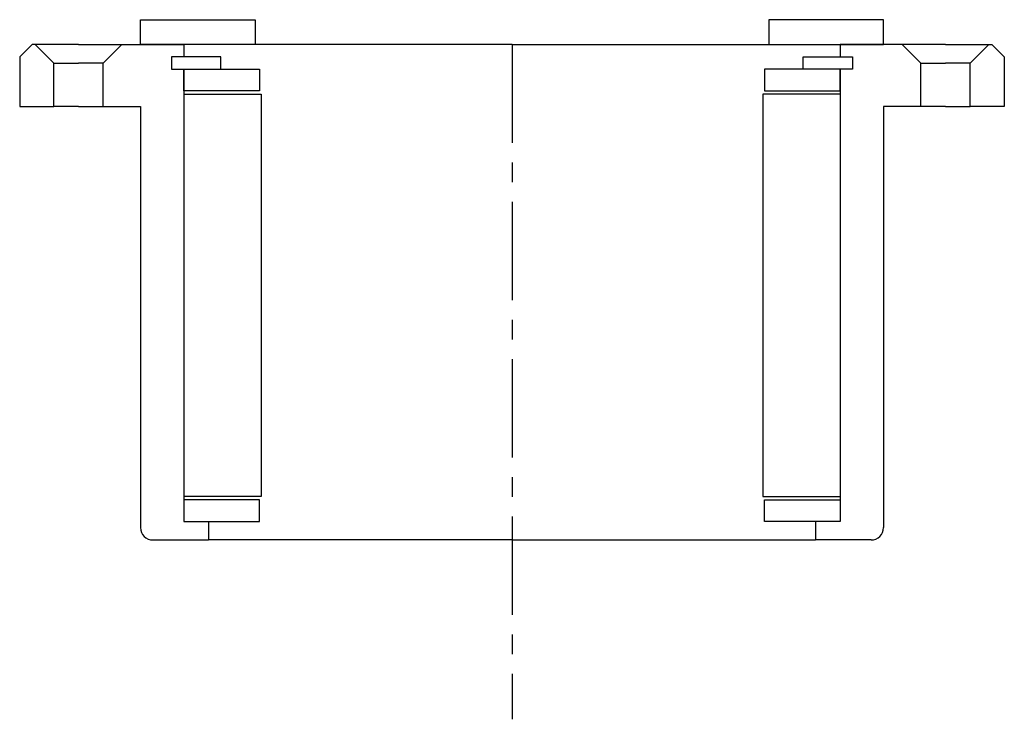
# Model space of a CAD drawing. Header units: millimetres. Extents: x -80 to 80, y -109 to 4.
import ezdxf

# ---------------------------------------------------------------- set-up
doc = ezdxf.new("R2010")
doc.units = ezdxf.units.MM
doc.header["$LTSCALE"] = 0.5
doc.header["$MEASUREMENT"] = 0
doc.linetypes.add('CENTER', pattern=[50.8, 31.75, -6.35, 6.35, -6.35])
doc.layers.get('0').update_dxf_attribs({"linetype": 'CONTINUOUS'})
doc.layers.add('Center', color=1, linetype='CENTER')

msp = doc.modelspace()

# ---------------------------------------------------------------- linework, layer by layer
for p, q in [((-60, 4), (-41.5, 4)), ((-60, 0), (-60, 4)), ((-41.5, 4), (-41.5, 0)), ((60, 4), (41.5, 4)), ((41.5, 4), (41.5, 0)), ((60, 0), (60, 4)), ((-77.5, 0), (-79.5, -2)), ((-77, 0), (-77.5, 0)), ((-77, 0), (-74, -3)), ((-70, 0), (-77, 0)), ((-70, 0), (-63, 0)), ((-63, 0), (-66, -3)), ((-63, 0), (-53, 0)), ((-41.5, 0), (-60, 0)), ((0, 0), (-53, 0)), ((-53, 0), (-53, -2)), ((0, 0), (53, 0)), ((41.5, 0), (60, 0)), ((63, 0), (53, 0)), ((53, 0), (53, -2)), ((63, 0), (66, -3)), ((70, 0), (63, 0)), ((70, 0), (77, 0)), ((77, 0), (74, -3)), ((77, 0), (77.5, 0)), ((77.5, 0), (79.5, -2)), ((-79.5, -2), (-79.5, -10)), ((-74, -10), (-74, -3)), ((-74, -3), (-70, -3)), ((-66, -3), (-70, -3)), ((-66, -10), (-66, -3)), ((-47, -2), (-55, -2)), ((-55, -2), (-55, -4)), ((-55, -2), (-55, -4)), ((-53, -2), (-55, -2)), ((-47, -4), (-47, -2)), ((47, -2), (55, -2)), ((47, -4), (47, -2)), ((53, -2), (55, -2)), ((55, -2), (55, -4)), ((55, -2), (55, -4)), ((66, -10), (66, -3)), ((66, -3), (70, -3)), ((74, -3), (70, -3)), ((74, -10), (74, -3)), ((79.5, -2), (79.5, -10)), ((-55, -4), (-47, -4)), ((-55, -4), (-53, -4)), ((-53, -4), (-53, -77)), ((-53, -4), (-40.75, -4)), ((-53, -7.5), (-53, -4)), ((-40.75, -4), (-40.75, -7.5)), ((53, -4), (40.75, -4)), ((40.75, -4), (40.75, -7.5)), ((55, -4), (47, -4)), ((53, -4), (53, -77)), ((55, -4), (53, -4)), ((53, -7.5), (53, -4)), ((-40.75, -7.5), (-53, -7.5)), ((40.75, -7.5), (53, -7.5)), ((-53, -8), (-53, -73)), ((-53, -8), (-40.5, -8)), ((-40.5, -8), (-40.5, -73)), ((53, -8), (40.5, -8)), ((40.5, -8), (40.5, -73)), ((53, -8), (53, -73)), ((-79.5, -10), (-74, -10)), ((-70, -10), (-74, -10)), ((-70, -10), (-66, -10)), ((-66, -10), (-60, -10)), ((-60, -10), (-60, -78)), ((60, -10), (60, -78)), ((66, -10), (60, -10)), ((70, -10), (66, -10)), ((70, -10), (74, -10)), ((79.5, -10), (74, -10)), ((-40.5, -73), (-53, -73)), ((40.5, -73), (53, -73)), ((-40.75, -73.5), (-53, -73.5)), ((-53, -73.5), (-53, -77)), ((-40.75, -77), (-40.75, -73.5)), ((40.75, -73.5), (53, -73.5)), ((40.75, -77), (40.75, -73.5)), ((53, -73.5), (53, -77)), ((-53, -77), (-40.75, -77)), ((-53, -77), (-49, -77)), ((-49, -77), (-49, -80)), ((53, -77), (40.75, -77)), ((49, -77), (49, -80)), ((53, -77), (49, -77)), ((-58, -80), (-49, -80)), ((0, -80), (-49, -80)), ((0, -80), (49, -80)), ((58, -80), (49, -80))]:
    msp.add_line(p, q)
for centre, start, end in [((-58, -78), 180, 270), ((58, -78), 270, 0)]:
    msp.add_arc(centre, 2, start, end)
at = {"layer": 'Center'}
msp.add_line((0, 0), (0, -108.95), dxfattribs=at)

doc.saveas('drawing.dxf')
